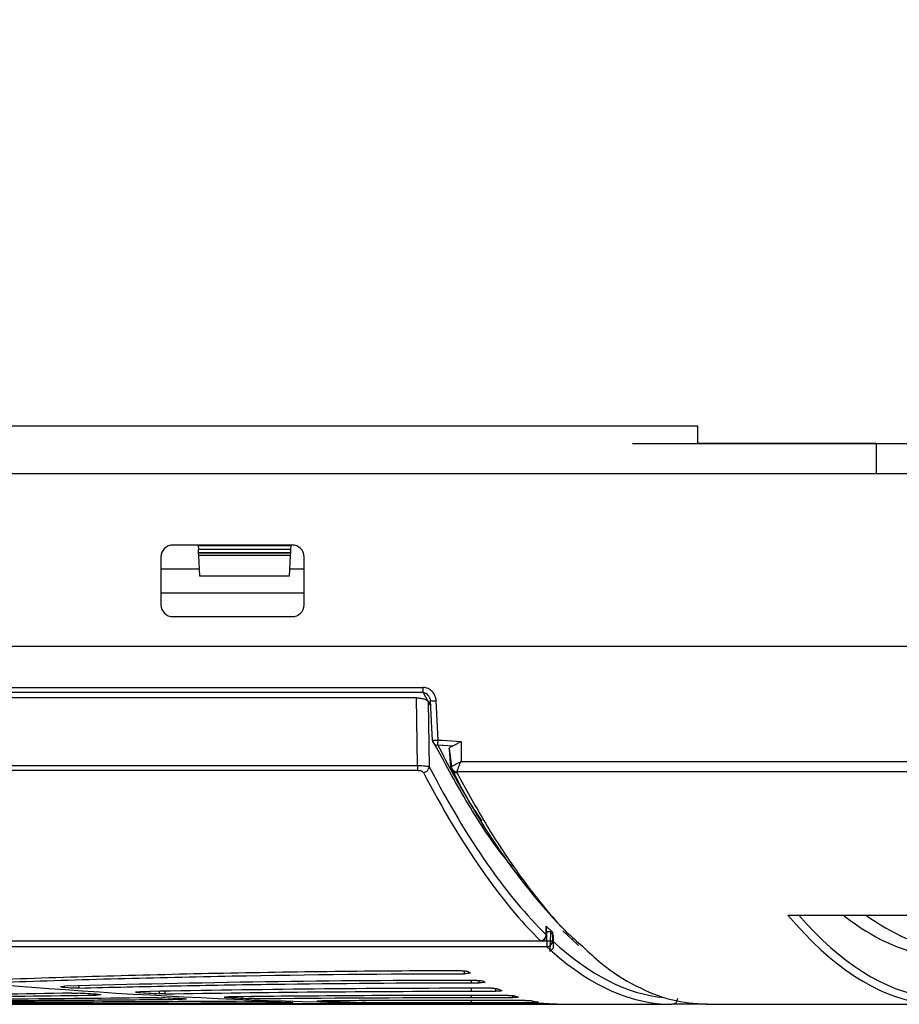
# Model space of a CAD drawing. Header units: millimetres. Extents: x 25 to 1935, y 715 to 2336.
# Tile 166 of 252: x 1274 to 1288, y 1182 to 1198. Entities that reach past the tile are written whole.
import ezdxf

# ---------------------------------------------------------------- set-up
doc = ezdxf.new("R2010")
doc.units = ezdxf.units.MM
doc.header["$LTSCALE"] = 2
doc.layers.get('0').update_dxf_attribs({"color": 2})
doc.styles.add('FS2312', font='simsun.ttf', dxfattribs={"width": 0.8})
doc.dimstyles.new('STANDARD$0', dxfattribs={"dimtxt": 3.5, "dimasz": 3, "dimexe": 1.5, "dimexo": 0.5, "dimgap": 1.5, "dimtad": 1, "dimdec": 1, "dimlfac": 5, "dimdsep": 46, "dimtxsty": 'FS2312', "dimblk1": 'OPEN', "dimblk2": 'OPEN', "dimsah": 1, "dimcen": 0, "dimclrd": 4, "dimclre": 4, "dimclrt": 4, "dimadec": 0, "dimazin": 0, "dimtfac": 1, "dimtdec": 1, "dimtmove": 1, "dimatfit": 0, "dimldrblk": 'OPEN', "dimfxl": 1, "dimtolj": 1, "dimtzin": 0, "dimlwd": 18, "dimlwe": 18, "dimarcsym": 1})

# ---------------------------------------------------------------- blocks, each defined once
blk = doc.blocks.new('_OPEN')
at = {"color": 0}
for p, q in [((-0.966, 0.259), (0, 0)), ((0, 0), (-1, 0)), ((0, 0), (-0.966, -0.259))]:
    blk.add_line(p, q, dxfattribs=at)
blk = doc.blocks.new('*D55')
at = {"color": 4, "lineweight": 18, "transparency": 16777216}
for p, q in [((1251.428, 1191.803), (1251.428, 1210.621)), ((1421.428, 1191.803), (1421.428, 1210.621)), ((1254.428, 1209.121), (1418.428, 1209.121))]:
    blk.add_line(p, q, dxfattribs=at)
at = {"layer": 'Defpoints', "color": 0, "transparency": 16777216}
for p in [(1421.428, 1209.121), (1251.428, 1191.303), (1421.428, 1191.303)]:
    blk.add_point(p, dxfattribs=at)
at = {"color": 4, "lineweight": 18, "transparency": 16777216, "xscale": 3, "yscale": 3, "zscale": 3, "rotation": 180}
blk.add_blockref('_OPEN', (1251.428, 1209.121), dxfattribs=at)
at = {"color": 4, "lineweight": 18, "transparency": 16777216, "xscale": 3, "yscale": 3, "zscale": 3}
blk.add_blockref('_OPEN', (1421.428, 1209.121), dxfattribs=at)
at = {"color": 4, "transparency": 16777216, "insert": (1336.428, 1212.371), "char_height": 3.5, "attachment_point": 5, "style": 'FS2312'}
blk.add_mtext('\\A1;850', dxfattribs=at)
blk = doc.blocks.new('*D56')
at = {"color": 4, "lineweight": 18, "transparency": 16777216}
for p, q in [((1264.327, 1193.203), (1223.572, 1193.203)), ((1225.072, 1190.203), (1225.072, 1184.603)), ((1284.691, 1181.603), (1223.572, 1181.603))]:
    blk.add_line(p, q, dxfattribs=at)
at = {"layer": 'Defpoints', "color": 0, "transparency": 16777216}
for p in [(1264.827, 1193.203), (1225.072, 1181.603), (1285.191, 1181.603)]:
    blk.add_point(p, dxfattribs=at)
at = {"color": 4, "lineweight": 18, "transparency": 16777216, "xscale": 3, "yscale": 3, "zscale": 3}
for p, rotation in [((1225.072, 1193.203), 90), ((1225.072, 1181.603), 270)]:
    blk.add_blockref('_OPEN', p, dxfattribs=dict(at, rotation=rotation))
at = {"color": 4, "transparency": 16777216, "insert": (1221.822, 1187.403), "char_height": 3.5, "attachment_point": 5, "rotation": 90, "style": 'FS2312'}
blk.add_mtext('\\A1;58', dxfattribs=at)

msp = doc.modelspace()

# ---------------------------------------------------------------- linework, layer by layer
at = {"color": 2, "linetype": 'Continuous', "lineweight": 30}
for p, q in [((1267.428, 1191.303), (1285.028, 1191.303)), ((1285.028, 1191.303), (1285.028, 1191.023)), ((1283.937, 1191.003), (1289.028, 1191.003)), ((1285.028, 1191.023), (1285.028, 1191.003)), ((1288.028, 1191.003), (1285.028, 1191.003)), ((1288.028, 1190.503), (1288.028, 1191.003)), ((1266.762, 1190.503), (1289.328, 1190.503)), ((1278.229, 1189.303), (1276.228, 1189.303)), ((1276.652, 1189.288), (1276.651, 1189.303)), ((1278.205, 1189.303), (1278.205, 1189.288)), ((1278.205, 1189.288), (1276.652, 1189.288)), ((1276.652, 1189.288), (1276.655, 1189.234)), ((1276.658, 1189.175), (1276.655, 1189.234)), ((1276.655, 1189.234), (1278.202, 1189.234)), ((1278.199, 1189.175), (1276.658, 1189.175)), ((1276.658, 1189.175), (1276.658, 1189.171)), ((1276.658, 1189.171), (1278.199, 1189.171)), ((1276.66, 1189.125), (1276.658, 1189.171)), ((1278.199, 1189.171), (1278.196, 1189.125)), ((1278.202, 1189.234), (1278.199, 1189.175)), ((1278.199, 1189.171), (1278.199, 1189.175)), ((1278.205, 1189.288), (1278.202, 1189.234)), ((1276.028, 1189.106), (1276.028, 1188.3)), ((1278.196, 1189.125), (1276.66, 1189.125)), ((1276.678, 1188.783), (1276.66, 1189.125)), ((1278.196, 1189.125), (1278.178, 1188.783)), ((1278.428, 1188.3), (1278.428, 1189.106)), ((1276.028, 1188.903), (1276.672, 1188.903)), ((1278.184, 1188.903), (1278.428, 1188.903)), ((1278.178, 1188.783), (1276.678, 1188.783)), ((1276.028, 1188.503), (1278.428, 1188.503)), ((1276.229, 1188.103), (1278.228, 1188.103)), ((1423.459, 1187.603), (1249.398, 1187.603)), ((1249.458, 1186.914), (1280.425, 1186.914)), ((1280.425, 1186.828), (1249.458, 1186.828)), ((1280.425, 1186.828), (1280.425, 1186.914)), ((1280.425, 1186.828), (1280.504, 1186.684)), ((1280.312, 1186.74), (1253.448, 1186.74)), ((1280.329, 1185.606), (1280.312, 1186.74)), ((1280.51, 1186.681), (1280.527, 1185.586)), ((1280.53, 1186.744), (1280.525, 1186.755)), ((1280.676, 1186.034), (1280.643, 1186.691)), ((1280.676, 1186.034), (1280.73, 1186.031)), ((1280.73, 1186.031), (1280.747, 1186.03)), ((1280.747, 1186.03), (1281.06, 1186.011)), ((1281.06, 1186.011), (1281.06, 1185.671)), ((1280.742, 1185.944), (1280.67, 1185.948)), ((1280.759, 1185.943), (1280.742, 1185.944)), ((1280.918, 1185.933), (1280.759, 1185.943)), ((1280.864, 1185.898), (1280.899, 1185.582)), ((1280.89, 1185.582), (1280.865, 1185.877)), ((1281.06, 1185.671), (1391.797, 1185.671)), ((1280.329, 1185.52), (1254.051, 1185.52)), ((1254.056, 1185.606), (1280.329, 1185.606)), ((1280.329, 1185.606), (1280.329, 1185.52)), ((1280.892, 1185.578), (1280.894, 1185.585)), ((1391.866, 1185.499), (1280.99, 1185.499)), ((1286.543, 1183.098), (1386.313, 1183.098)), ((1282.491, 1182.767), (1282.491, 1182.912)), ((1282.491, 1182.912), (1282.491, 1182.909)), ((1282.493, 1182.767), (1282.493, 1182.909)), ((1282.493, 1182.767), (1282.491, 1182.767)), ((1282.493, 1182.825), (1282.498, 1182.825)), ((1282.498, 1182.667), (1282.498, 1182.825)), ((1282.597, 1182.812), (1282.597, 1182.667)), ((1282.77, 1182.833), (1283.03, 1182.588)), ((1266.899, 1182.667), (1282.393, 1182.667)), ((1266.91, 1182.669), (1282.393, 1182.669)), ((1282.498, 1182.568), (1267.597, 1182.568)), ((1267.6, 1182.667), (1282.498, 1182.667)), ((1282.393, 1182.667), (1282.393, 1182.669)), ((1282.498, 1182.667), (1282.498, 1182.568)), ((1282.498, 1182.667), (1282.597, 1182.667)), ((1281.116, 1182.116), (1281.116, 1182.163)), ((1274.378, 1181.904), (1274.378, 1181.89)), ((1274.65, 1181.911), (1274.65, 1181.875)), ((1281.327, 1182.004), (1281.228, 1182.004)), ((1281.228, 1182.004), (1281.228, 1181.964)), ((1281.228, 1181.964), (1281.362, 1181.964)), ((1281.574, 1181.871), (1281.228, 1181.871)), ((1281.228, 1181.871), (1281.228, 1181.822)), ((1281.362, 1181.964), (1281.362, 1182.004)), ((1275.637, 1181.812), (1275.637, 1181.801)), ((1276.003, 1181.778), (1276.003, 1181.82)), ((1276.093, 1181.821), (1276.093, 1181.777)), ((1277.122, 1181.726), (1277.122, 1181.717)), ((1281.228, 1181.822), (1281.645, 1181.822)), ((1281.856, 1181.752), (1281.228, 1181.752)), ((1281.228, 1181.752), (1281.228, 1181.716)), ((1281.228, 1181.716), (1281.927, 1181.716)), ((1281.645, 1181.822), (1281.645, 1181.869)), ((1281.927, 1181.716), (1281.927, 1181.75)), ((1278.679, 1181.66), (1278.679, 1181.654)), ((1282.138, 1181.668), (1281.228, 1181.668)), ((1281.228, 1181.668), (1281.228, 1181.635)), ((1281.228, 1181.635), (1282.262, 1181.635)), ((1282.447, 1181.615), (1281.228, 1181.615)), ((1281.228, 1181.603), (1284.597, 1181.603)), ((1281.293, 1181.604), (1281.293, 1181.615)), ((1281.359, 1181.615), (1281.359, 1181.604)), ((1281.359, 1181.604), (1282.57, 1181.604)), ((1282.262, 1181.635), (1282.262, 1181.658)), ((1282.57, 1181.604), (1282.57, 1181.611)), ((1285.146, 1181.603), (1284.597, 1181.603)), ((1285.153, 1181.603), (1285.146, 1181.603)), ((1285.191, 1181.603), (1285.153, 1181.603)), ((1285.191, 1181.603), (1289.886, 1181.603))]:
    msp.add_line(p, q, dxfattribs=at)
at = {"color": 2, "linetype": 'Continuous'}
for p, q in [((1282.56, 1182.806), (1282.548, 1182.488)), ((1282.612, 1182.548), (1282.612, 1182.757)), ((1282.548, 1182.488), (1282.612, 1182.548))]:
    msp.add_line(p, q, dxfattribs=at)
at = {"color": 2, "linetype": 'Continuous', "lineweight": 30, "flags": 128}
msp.add_lwpolyline([(1280.543, 1186.695), (1280.566, 1186.235), (1280.576, 1186.038)], dxfattribs=at)
at = {"color": 2, "linetype": 'Continuous', "flags": 128}
msp.add_lwpolyline([(1282.612, 1182.757), (1282.583, 1182.784), (1282.56, 1182.806)], dxfattribs=at)
at = {"color": 2, "linetype": 'Continuous', "lineweight": 30}
for centre, radius, start, end in [((1280.603, 1186.951), 0.262, 256.8661, 278.8277), ((1280.676, 1186.043), 0.1, 182.8479, 207.306), ((1280.635, 1186.294), 0.263, 256.8813, 278.8191), ((1280.668, 1186.041), 0.0925, 208.0988, 271.0719), ((1272.78, 1186.498), 7.909, 356.01, 356.6348), ((1280.424, 1185.594), 0.103, 272.5556, 355.2294), ((1290.929, 1190.536), 11.197, 206.3014, 223.0222), ((1280.997, 1185.604), 0.105, 190.3762, 266.282), ((1280.983, 1185.581), 0.093, 208.7782, 274.2309), ((1282.393, 1182.767), 0.1, 270, 0), ((1282.389, 1182.771), 0.102, 271.9697, 358.0758), ((1282.495, 1182.67), 0.102, 271.9169, 358.2076), ((1284.596, 1181.702), 0.0992, 270.4419, 0.4352)]:
    msp.add_arc(centre, radius, start, end, dxfattribs=at)
for centre, major_axis, ratio, start_param, end_param in [((1276.231, 1189.103), (0.185, -0.086), 0.97635, 2.013658, 3.566202), ((1278.225, 1189.103), (0.185, 0.086), 0.97635, 5.858576, 7.41112), ((1276.231, 1188.302), (0.195, 0.058), 0.978065, 2.856954, 4.41557), ((1278.225, 1188.302), (0.195, -0.058), 0.978065, 5.009208, 6.567824), ((1284.698, 1255.603), (0, 72.9), 0.176327, 2.809698, 2.812766), ((1284.695, 1255.603), (0, 73.9), 0.176327, 2.815975, 2.971628), ((1284.597, 1255.603), (0, 74), 0.176089, 2.815975, 2.971628), ((1290.432, 1255.603), (1.352, 74), 0.176032, 2.94345, 3.119608), ((1290.531, 1255.601), (1.352, 73.9), 0.17627, 2.950078, 3.119617), ((1287.502, 1183.28), (0.004, 0.2), 0.17627, 2.723721, 3.008457), ((1290.534, 1255.603), (1.339, 73.2), 0.17627, 3.008457, 3.11911), ((1289.787, 1272.423), (0, 90), 0.176327, 3.018846, 3.103603), ((1284.698, 1255.603), (0, 73.76), 0.176327, 2.971063, 2.979312), ((1284.597, 1255.603), (0, 74), 0.176089, 2.97986, 2.987213), ((1284.695, 1255.603), (0, 73.9), 0.176327, 2.97986, 3.124262), ((1284.597, 1255.603), (0, 74), 0.176089, 2.987213, 3.141593), ((1282.769, 1255.603), (0, 74), 0.176327, 3.019439, 3.022159), ((1281.836, 1255.603), (84.643, 0), 0.874261, 4.62417, 4.626279), ((1282.769, 1255.603), (0, 74), 0.176327, 3.038473, 3.041189), ((1281.836, 1255.603), (84.643, 0), 0.874261, 4.639087, 4.643423), ((1281.836, 1255.603), (84.643, 0), 0.874261, 4.656675, 4.661188), ((1282.769, 1255.603), (0, 74), 0.176327, 3.057475, 3.062898), ((1282.769, 1255.603), (0, 74), 0.176327, 3.079155, 3.08457), ((1281.836, 1255.603), (84.643, 0), 0.874261, 4.675084, 4.683496), ((1281.836, 1255.603), (84.643, 0), 0.874261, 4.696684, 4.705974), ((1282.769, 1255.603), (0, 74), 0.176327, 3.100806, 3.110272), ((1282.769, 1255.603), (0, 74), 0.176327, 3.124465, 3.133925), ((1278.626, 1255.603), (-6.773, 73.991), 0.17467, 3.124603, 3.125606)]:
    msp.add_ellipse(centre, major_axis=major_axis, ratio=ratio, start_param=start_param, end_param=end_param, dxfattribs=at)
for points, knots in [([(1280.643, 1186.691), (1280.641, 1186.72), (1280.635, 1186.748), (1280.612, 1186.8), (1280.597, 1186.825), (1280.558, 1186.866), (1280.534, 1186.883), (1280.482, 1186.907), (1280.454, 1186.914), (1280.425, 1186.914)], [0, 0, 0, 0, 0.25, 0.25, 0.5, 0.5, 0.75, 0.75, 1, 1, 1, 1]), ([(1280.525, 1186.755), (1280.523, 1186.759), (1280.515, 1186.777), (1280.493, 1186.8), (1280.461, 1186.822), (1280.437, 1186.826), (1280.425, 1186.828)], [0, 0, 0, 0, 0.124394, 0.448192, 0.733788, 1, 1, 1, 1]), ([(1280.312, 1186.74), (1280.336, 1186.74), (1280.36, 1186.739), (1280.405, 1186.732), (1280.426, 1186.728), (1280.479, 1186.712), (1280.502, 1186.697), (1280.51, 1186.681)], [0, 0, 0, 0, 0.25, 0.25, 0.5, 0.5, 1, 1, 1, 1]), ([(1280.526, 1186.755), (1280.526, 1186.755), (1280.537, 1186.74), (1280.544, 1186.718), (1280.542, 1186.698), (1280.542, 1186.695)], [0, 0, 0, 0, 0.029929, 0.877624, 1, 1, 1, 1]), ([(1281.917, 1183.912), (1281.846, 1183.999), (1281.572, 1184.328), (1281.125, 1185.028), (1280.753, 1185.715), (1280.577, 1186.039)], [0, 0, 0, 0, 0.157846, 0.601662, 1, 1, 1, 1]), ([(1281.06, 1186.011), (1281.053, 1186.007), (1281.04, 1185.999), (1281.021, 1185.987), (1281.003, 1185.976), (1280.982, 1185.964), (1280.96, 1185.951), (1280.937, 1185.94), (1280.924, 1185.935), (1280.918, 1185.933)], [0, 0, 0, 0, 0.1329913, 0.2504418, 0.3802432, 0.5001644, 0.6788422, 0.8446272, 1, 1, 1, 1]), ([(1280.67, 1185.948), (1280.846, 1185.614), (1281.09, 1185.149), (1281.338, 1184.78), (1281.408, 1184.677)], [0, 0, 0, 0, 0.720235, 1, 1, 1, 1]), ([(1280.865, 1185.877), (1280.862, 1185.883), (1280.861, 1185.888), (1280.863, 1185.898), (1280.866, 1185.903), (1280.879, 1185.918), (1280.896, 1185.927), (1280.918, 1185.933)], [0, 0, 0, 0, 0.25, 0.25, 0.5, 0.5, 1, 1, 1, 1]), ([(1280.894, 1185.585), (1280.903, 1185.592), (1280.925, 1185.605), (1280.969, 1185.628), (1280.986, 1185.636), (1281.022, 1185.653), (1281.041, 1185.662), (1281.06, 1185.671)], [0, 0, 0, 0, 0.5, 0.5, 0.75, 0.75, 1, 1, 1, 1]), ([(1280.99, 1185.499), (1280.994, 1185.512), (1281.004, 1185.536), (1281.022, 1185.582), (1281.029, 1185.599), (1281.043, 1185.634), (1281.051, 1185.653), (1281.06, 1185.671)], [0, 0, 0, 0, 0.5, 0.5, 0.75, 0.75, 1, 1, 1, 1]), ([(1280.329, 1185.606), (1280.377, 1185.606), (1280.423, 1185.604), (1280.495, 1185.597), (1280.519, 1185.592), (1280.527, 1185.586)], [0, 0, 0, 0, 0.5, 0.5, 1, 1, 1, 1]), ([(1280.428, 1185.491), (1280.424, 1185.499), (1280.413, 1185.506), (1280.377, 1185.517), (1280.354, 1185.52), (1280.329, 1185.52)], [0, 0, 0, 0, 0.5, 0.5, 1, 1, 1, 1]), ([(1280.89, 1185.578), (1280.89, 1185.575), (1280.889, 1185.565), (1280.894, 1185.552), (1280.899, 1185.541), (1280.901, 1185.537), (1280.901, 1185.536), (1280.901, 1185.536)], [0, 0, 0, 0, 0.2194651, 0.7052455, 0.9345241, 0.9931213, 1, 1, 1, 1]), ([(1280.989, 1185.488), (1281.14, 1185.214), (1281.441, 1184.666), (1281.899, 1183.956), (1282.36, 1183.337), (1282.76, 1182.867), (1283.007, 1182.653), (1283.097, 1182.575)], [0, 0, 0, 0, 0.217672, 0.435344, 0.654116, 0.872887, 1, 1, 1, 1]), ([(1282.498, 1182.825), (1282.522, 1182.825), (1282.545, 1182.824), (1282.581, 1182.819), (1282.593, 1182.815), (1282.597, 1182.812)], [0, 0, 0, 0, 0.5, 0.5, 1, 1, 1, 1]), ([(1283.097, 1182.575), (1283.201, 1182.477), (1283.499, 1182.195), (1283.996, 1181.894), (1284.587, 1181.649), (1284.981, 1181.618), (1285.178, 1181.603)], [0, 0, 0, 0, 0.150301, 0.432224, 0.715829, 1, 1, 1, 1]), ([(1281.08, 1182.164), (1279.726, 1182.163), (1278.392, 1182.148), (1275.759, 1182.095), (1274.461, 1182.057), (1273.183, 1182.011)], [0, 0, 0, 0, 0.5, 0.5, 1, 1, 1, 1]), ([(1273.421, 1181.976), (1273.729, 1181.986), (1274.041, 1181.996), (1274.669, 1182.016), (1274.986, 1182.025), (1275.939, 1182.05), (1276.578, 1182.065), (1278.505, 1182.102), (1279.804, 1182.115), (1281.116, 1182.116)], [0, 0, 0, 0, 0.125, 0.125, 0.25, 0.25, 0.5, 0.5, 1, 1, 1, 1]), ([(1281.08, 1182.164), (1281.104, 1182.164), (1281.127, 1182.163), (1281.163, 1182.159), (1281.175, 1182.157), (1281.179, 1182.154)], [0, 0, 0, 0, 0.5, 0.5, 1, 1, 1, 1]), ([(1281.214, 1182.13), (1281.219, 1182.126), (1281.211, 1182.123), (1281.174, 1182.117), (1281.146, 1182.116), (1281.116, 1182.116)], [0, 0, 0, 0, 0.5, 0.5, 1, 1, 1, 1]), ([(1274.378, 1181.89), (1274.365, 1181.891), (1274.355, 1181.893), (1274.344, 1181.896), (1274.343, 1181.897), (1274.35, 1181.9), (1274.359, 1181.902), (1274.383, 1181.904), (1274.398, 1181.905), (1274.415, 1181.906)], [0, 0, 0, 0, 0.25, 0.25, 0.5, 0.5, 0.75, 0.75, 1, 1, 1, 1]), ([(1281.228, 1182.004), (1280.064, 1182.004), (1278.914, 1181.995), (1276.643, 1181.961), (1275.522, 1181.936), (1274.415, 1181.906)], [0, 0, 0, 0, 0.5, 0.5, 1, 1, 1, 1]), ([(1274.65, 1181.875), (1274.917, 1181.882), (1275.186, 1181.888), (1275.727, 1181.901), (1275.998, 1181.907), (1276.812, 1181.923), (1277.358, 1181.932), (1279.003, 1181.955), (1280.11, 1181.964), (1281.228, 1181.964)], [0, 0, 0, 0, 0.125, 0.125, 0.25, 0.25, 0.5, 0.5, 1, 1, 1, 1]), ([(1281.228, 1181.871), (1280.283, 1181.871), (1279.348, 1181.866), (1277.498, 1181.846), (1276.583, 1181.832), (1275.678, 1181.814)], [0, 0, 0, 0, 0.5, 0.5, 1, 1, 1, 1]), ([(1281.327, 1182.004), (1281.351, 1182.004), (1281.374, 1182.003), (1281.409, 1182), (1281.422, 1181.998), (1281.426, 1181.996)], [0, 0, 0, 0, 0.5, 0.5, 1, 1, 1, 1]), ([(1281.461, 1181.975), (1281.466, 1181.972), (1281.458, 1181.969), (1281.421, 1181.965), (1281.392, 1181.964), (1281.362, 1181.964)], [0, 0, 0, 0, 0.5, 0.5, 1, 1, 1, 1]), ([(1281.574, 1181.871), (1281.598, 1181.871), (1281.62, 1181.871), (1281.656, 1181.868), (1281.668, 1181.866), (1281.673, 1181.864)], [0, 0, 0, 0, 0.5, 0.5, 1, 1, 1, 1]), ([(1274.53, 1181.791), (1273.719, 1181.775), (1272.926, 1181.763), (1271.956, 1181.751), (1271.763, 1181.749), (1271.38, 1181.745), (1271.191, 1181.743), (1270.627, 1181.737), (1270.258, 1181.734), (1269.896, 1181.731)], [0, 0, 0, 0, 0.5, 0.5, 0.625, 0.625, 0.75, 0.75, 1, 1, 1, 1]), ([(1270.315, 1181.708), (1270.679, 1181.71), (1271.049, 1181.713), (1271.801, 1181.719), (1272.184, 1181.723), (1273.344, 1181.735), (1274.135, 1181.744), (1274.943, 1181.757)], [0, 0, 0, 0, 0.25, 0.25, 0.5, 0.5, 1, 1, 1, 1]), ([(1275.964, 1181.712), (1275.126, 1181.702), (1274.304, 1181.695), (1273.299, 1181.687), (1273.099, 1181.686), (1272.703, 1181.683), (1272.507, 1181.682), (1271.925, 1181.679), (1271.544, 1181.677), (1271.17, 1181.675)], [0, 0, 0, 0, 0.5, 0.5, 0.625, 0.625, 0.75, 0.75, 1, 1, 1, 1]), ([(1275.012, 1181.762), (1275.009, 1181.761), (1275.001, 1181.76), (1274.977, 1181.758), (1274.961, 1181.758), (1274.943, 1181.757)], [0, 0, 0, 0, 0.5, 0.5, 1, 1, 1, 1]), ([(1274.979, 1181.768), (1274.987, 1181.768), (1275.002, 1181.766), (1275.013, 1181.765), (1275.012, 1181.764), (1275.012, 1181.763)], [0, 0, 0, 0, 0.3960462, 0.7920717, 1, 1, 1, 1]), ([(1275.637, 1181.801), (1275.623, 1181.802), (1275.613, 1181.803), (1275.602, 1181.806), (1275.601, 1181.807), (1275.609, 1181.81), (1275.618, 1181.811), (1275.644, 1181.813), (1275.66, 1181.814), (1275.678, 1181.814)], [0, 0, 0, 0, 0.25, 0.25, 0.5, 0.5, 0.75, 0.75, 1, 1, 1, 1]), ([(1276.093, 1181.777), (1276.935, 1181.791), (1277.785, 1181.803), (1279.496, 1181.818), (1280.359, 1181.822), (1281.228, 1181.822)], [0, 0, 0, 0, 0.5, 0.5, 1, 1, 1, 1]), ([(1277.122, 1181.717), (1277.108, 1181.718), (1277.098, 1181.719), (1277.087, 1181.721), (1277.087, 1181.722), (1277.096, 1181.724), (1277.106, 1181.725), (1277.133, 1181.727), (1277.15, 1181.727), (1277.168, 1181.727)], [0, 0, 0, 0, 0.25, 0.25, 0.5, 0.5, 0.75, 0.75, 1, 1, 1, 1]), ([(1281.228, 1181.752), (1280.54, 1181.752), (1279.858, 1181.75), (1278.505, 1181.741), (1277.834, 1181.735), (1277.168, 1181.727)], [0, 0, 0, 0, 0.5, 0.5, 1, 1, 1, 1]), ([(1281.743, 1181.832), (1281.748, 1181.829), (1281.74, 1181.827), (1281.703, 1181.823), (1281.674, 1181.822), (1281.645, 1181.822)], [0, 0, 0, 0, 0.5, 0.5, 1, 1, 1, 1]), ([(1281.856, 1181.752), (1281.88, 1181.752), (1281.903, 1181.751), (1281.938, 1181.75), (1281.951, 1181.748), (1281.955, 1181.747)], [0, 0, 0, 0, 0.5, 0.5, 1, 1, 1, 1]), ([(1282.025, 1181.723), (1282.03, 1181.721), (1282.022, 1181.719), (1281.985, 1181.717), (1281.956, 1181.716), (1281.927, 1181.716)], [0, 0, 0, 0, 0.5, 0.5, 1, 1, 1, 1]), ([(1271.588, 1181.658), (1272.335, 1181.66), (1273.109, 1181.664), (1274.112, 1181.67), (1274.315, 1181.671), (1274.722, 1181.673), (1274.927, 1181.675), (1275.544, 1181.679), (1275.959, 1181.683), (1276.378, 1181.687)], [0, 0, 0, 0, 0.5, 0.5, 0.625, 0.625, 0.75, 0.75, 1, 1, 1, 1]), ([(1277.451, 1181.653), (1276.578, 1181.648), (1275.725, 1181.644), (1274.061, 1181.638), (1273.249, 1181.636), (1272.457, 1181.635)], [0, 0, 0, 0, 0.5, 0.5, 1, 1, 1, 1]), ([(1273.116, 1181.619), (1273.315, 1181.619), (1273.516, 1181.619), (1273.923, 1181.62), (1274.128, 1181.62), (1274.745, 1181.621), (1275.161, 1181.622), (1276.422, 1181.624), (1277.281, 1181.626), (1278.158, 1181.629)], [0, 0, 0, 0, 0.125, 0.125, 0.25, 0.25, 0.5, 0.5, 1, 1, 1, 1]), ([(1273.829, 1181.608), (1273.829, 1181.608), (1273.828, 1181.608), (1273.839, 1181.609), (1273.858, 1181.609), (1273.877, 1181.609), (1273.885, 1181.609)], [0, 0, 0, 0, 0.1415141, 0.440449, 0.7393744, 1, 1, 1, 1]), ([(1279.168, 1181.613), (1278.251, 1181.612), (1277.352, 1181.611), (1276.031, 1181.61), (1275.595, 1181.61), (1274.948, 1181.609), (1274.733, 1181.609), (1274.306, 1181.609), (1274.094, 1181.609), (1273.885, 1181.609)], [0, 0, 0, 0, 0.5, 0.5, 0.75, 0.75, 0.875, 0.875, 1, 1, 1, 1]), ([(1274.546, 1181.603), (1274.528, 1181.603), (1274.509, 1181.603), (1274.471, 1181.603), (1274.453, 1181.603), (1274.439, 1181.603)], [0, 0, 0, 0, 0.5, 0.5, 1, 1, 1, 1]), ([(1274.546, 1181.603), (1274.728, 1181.603), (1275.285, 1181.603), (1276.243, 1181.603), (1277.435, 1181.603), (1278.413, 1181.604), (1278.998, 1181.604), (1279.166, 1181.604)], [0, 0, 0, 0, 0.123758, 0.378647, 0.633537, 0.89449, 1, 1, 1, 1]), ([(1274.86, 1181.603), (1275.3, 1181.603), (1275.749, 1181.603), (1276.666, 1181.603), (1277.14, 1181.603), (1278.109, 1181.603), (1278.606, 1181.603), (1279.612, 1181.603), (1280.122, 1181.603), (1280.633, 1181.603)], [0, 0, 0, 0, 0.25, 0.25, 0.5, 0.5, 0.75, 0.75, 1, 1, 1, 1]), ([(1276.453, 1181.69), (1276.45, 1181.689), (1276.441, 1181.688), (1276.415, 1181.687), (1276.397, 1181.687), (1276.378, 1181.687)], [0, 0, 0, 0, 0.5, 0.5, 1, 1, 1, 1]), ([(1276.42, 1181.695), (1276.428, 1181.694), (1276.443, 1181.693), (1276.454, 1181.692), (1276.453, 1181.691), (1276.453, 1181.691)], [0, 0, 0, 0, 0.395929, 0.791847, 1, 1, 1, 1]), ([(1278.24, 1181.631), (1278.236, 1181.63), (1278.227, 1181.63), (1278.198, 1181.629), (1278.179, 1181.629), (1278.158, 1181.629)], [0, 0, 0, 0, 0.5, 0.5, 1, 1, 1, 1]), ([(1278.207, 1181.633), (1278.214, 1181.633), (1278.23, 1181.632), (1278.241, 1181.632), (1278.24, 1181.631), (1278.24, 1181.631)], [0, 0, 0, 0, 0.395829, 0.791654, 1, 1, 1, 1]), ([(1278.679, 1181.654), (1278.664, 1181.655), (1278.654, 1181.655), (1278.643, 1181.657), (1278.644, 1181.657), (1278.654, 1181.659), (1278.665, 1181.659), (1278.694, 1181.66), (1278.712, 1181.661), (1278.732, 1181.661)], [0, 0, 0, 0, 0.25, 0.25, 0.5, 0.5, 0.75, 0.75, 1, 1, 1, 1]), ([(1280.507, 1181.612), (1280.491, 1181.612), (1280.481, 1181.612), (1280.471, 1181.613), (1280.472, 1181.613), (1280.485, 1181.614), (1280.497, 1181.614), (1280.529, 1181.615), (1280.549, 1181.615), (1280.569, 1181.615)], [0, 0, 0, 0, 0.25, 0.25, 0.5, 0.5, 0.75, 0.75, 1, 1, 1, 1]), ([(1282.138, 1181.668), (1282.162, 1181.668), (1282.185, 1181.667), (1282.221, 1181.666), (1282.233, 1181.665), (1282.237, 1181.664)], [0, 0, 0, 0, 0.5, 0.5, 1, 1, 1, 1]), ([(1282.36, 1181.639), (1282.365, 1181.638), (1282.357, 1181.637), (1282.32, 1181.636), (1282.291, 1181.635), (1282.262, 1181.635)], [0, 0, 0, 0, 0.5, 0.5, 1, 1, 1, 1]), ([(1282.447, 1181.615), (1282.47, 1181.615), (1282.493, 1181.615), (1282.529, 1181.614), (1282.541, 1181.614), (1282.545, 1181.613)], [0, 0, 0, 0, 0.5, 0.5, 1, 1, 1, 1]), ([(1282.669, 1181.605), (1282.674, 1181.605), (1282.666, 1181.604), (1282.628, 1181.604), (1282.6, 1181.604), (1282.57, 1181.604)], [0, 0, 0, 0, 0.5, 0.5, 1, 1, 1, 1])]:
    msp.add_open_spline(points, degree=3, knots=knots, dxfattribs=at)
for points in [[(1280.99, 1185.499), (1280.988, 1185.495), (1280.988, 1185.492), (1280.989, 1185.488)], [(1281.228, 1181.603), (1278.21, 1181.603), (1275.18, 1181.745), (1272.163, 1182.029)], [(1274.65, 1181.875), (1274.618, 1181.874), (1274.582, 1181.875), (1274.556, 1181.877)], [(1274.53, 1181.791), (1274.563, 1181.792), (1274.6, 1181.791), (1274.626, 1181.789)], [(1274.979, 1181.768), (1274.862, 1181.775), (1274.744, 1181.782), (1274.626, 1181.789)], [(1275.964, 1181.712), (1275.996, 1181.713), (1276.03, 1181.712), (1276.055, 1181.711)], [(1276.093, 1181.777), (1276.061, 1181.776), (1276.027, 1181.777), (1276.003, 1181.778)], [(1276.42, 1181.695), (1276.298, 1181.7), (1276.177, 1181.705), (1276.055, 1181.711)], [(1277.588, 1181.698), (1278.787, 1181.71), (1280.001, 1181.716), (1281.228, 1181.716)], [(1272.05, 1181.603), (1272.572, 1181.603), (1273.118, 1181.603), (1273.684, 1181.603)], [(1273.684, 1181.603), (1273.813, 1181.603), (1273.942, 1181.603), (1274.072, 1181.603)], [(1273.862, 1181.608), (1273.845, 1181.608), (1273.833, 1181.608), (1273.829, 1181.608)], [(1273.862, 1181.608), (1274.054, 1181.606), (1274.247, 1181.604), (1274.439, 1181.603)], [(1274.072, 1181.603), (1274.331, 1181.603), (1274.594, 1181.603), (1274.86, 1181.603)], [(1277.451, 1181.653), (1277.481, 1181.653), (1277.513, 1181.653), (1277.537, 1181.652)], [(1277.588, 1181.698), (1277.558, 1181.698), (1277.527, 1181.699), (1277.504, 1181.7)], [(1278.207, 1181.633), (1277.983, 1181.639), (1277.76, 1181.645), (1277.537, 1181.652)], [(1281.228, 1181.668), (1280.387, 1181.668), (1279.554, 1181.665), (1278.732, 1181.661)], [(1279.168, 1181.613), (1279.196, 1181.613), (1279.224, 1181.613), (1279.246, 1181.613)], [(1279.466, 1181.633), (1279.439, 1181.633), (1279.411, 1181.633), (1279.391, 1181.633)], [(1279.466, 1181.633), (1280.05, 1181.634), (1280.637, 1181.635), (1281.228, 1181.635)], [(1281.228, 1181.615), (1281.008, 1181.615), (1280.788, 1181.615), (1280.569, 1181.615)], [(1280.633, 1181.603), (1280.831, 1181.603), (1281.03, 1181.603), (1281.228, 1181.603)], [(1281.359, 1181.604), (1281.334, 1181.604), (1281.311, 1181.604), (1281.293, 1181.604)]]:
    msp.add_open_spline(points, degree=3, dxfattribs=at)

# ---------------------------------------------------------------- dimensions: what is measured, and where the dimension line sits
dim = msp.add_linear_dim(base=(1421.428, 1209.121), p1=(1251.428, 1191.303), p2=(1421.428, 1191.303), dimstyle='STANDARD$0')
dim.commit()
dim.dimension.update_dxf_attribs({"geometry": '*D55', "text_midpoint": (1336.428, 1212.371)})
dim = msp.add_linear_dim(base=(1225.072, 1181.603), p1=(1264.827, 1193.203), p2=(1285.191, 1181.603), angle=90, dimstyle='STANDARD$0')
dim.commit()
dim.dimension.update_dxf_attribs({"geometry": '*D56', "text_midpoint": (1221.822, 1187.403)})

doc.saveas('drawing.dxf')
